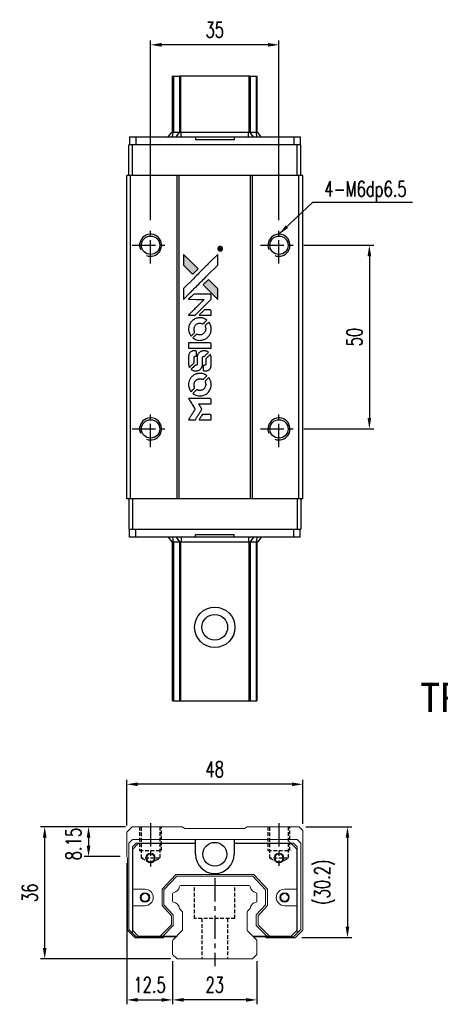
# Model space of a CAD drawing. Header units: millimetres. Extents: x 33 to 361, y 367 to 640.
# Tile 1 of 2: x 33 to 147, y 372 to 640. Entities that reach past the tile are written whole.
import ezdxf
from ezdxf.enums import TextEntityAlignment as Align

# ---------------------------------------------------------------- set-up
doc = ezdxf.new("R2010")
doc.units = ezdxf.units.MM
doc.header["$PDSIZE"] = -1
doc.linetypes.add('CENTER', pattern=[10.16, 6.35, -1.27, 1.27, -1.27])
doc.linetypes.add('DASHED', pattern=[0.75, 0.5, -0.25])
for name, color, linetype in [('CHA', 7, 'Continuous'), ('CL', 1, 'CENTER'), ('DIM', 4, 'Continuous'), ('HID', 2, 'DASHED'), ('OUT', 3, 'Continuous')]:
    doc.layers.add(name, color=color, linetype=linetype)
doc.styles.add('DIM-7', font='SIMPLEX.shx', dxfattribs={"width": 0.7, "bigfont": 'chineset.shx'})
doc.styles.add('T', font='kaiu.ttf')
doc.dimstyles.new('CNS', dxfattribs={"dimtxt": 3.5, "dimasz": 2.5, "dimexe": 1, "dimexo": 1.5, "dimgap": 0.09, "dimtad": 0, "dimdsep": 46, "dimtxsty": 'DIM-7', "dimcen": 0.09, "dimclrd": 1, "dimclre": 1, "dimclrt": 4, "dimadec": 0, "dimazin": 0, "dimtfac": 1, "dimtix": 1, "dimtmove": 2, "dimatfit": 3, "dimfxl": 1, "dimtvp": 0.971429, "dimtolj": 1, "dimarcsym": 0})

# ---------------------------------------------------------------- blocks, each defined once
blk = doc.blocks.new('*D19')
at = {"layer": 'DEFPOINTS', "color": 0}
for p in [(61.87, 432.11), (61.87, 419.06), (109.87, 419.56)]:
    blk.add_point(p, dxfattribs=at)
at = {"layer": 'DIM', "color": 7, "lineweight": -2}
for p, q in [((61.87, 420.86), (61.87, 433.31)), ((106.87, 432.11), (64.87, 432.11)), ((109.87, 421.36), (109.87, 433.31))]:
    blk.add_line(p, q, dxfattribs=at)
at = {"layer": 'DIM', "color": 7}
for points in [[(64.87, 432.61), (64.87, 431.61), (61.87, 432.11)], [(106.87, 432.61), (106.87, 431.61), (109.87, 432.11)]]:
    blk.add_solid(points, dxfattribs=at)
at = {"layer": 'DIM', "color": 7, "insert": (85.87, 436.19), "char_height": 4.2, "attachment_point": 5, "style": 'DIM-7'}
blk.add_mtext('\\A1;48', dxfattribs=at)
blk = doc.blocks.new('*D20')
at = {"layer": 'DEFPOINTS', "color": 0}
for p in [(68.37, 633.41), (68.37, 583.85), (103.37, 583.85)]:
    blk.add_point(p, dxfattribs=at)
at = {"layer": 'DIM', "color": 7, "lineweight": -2}
for p, q in [((68.37, 585.65), (68.37, 634.61)), ((100.37, 633.41), (71.37, 633.41)), ((103.37, 585.65), (103.37, 634.61))]:
    blk.add_line(p, q, dxfattribs=at)
at = {"layer": 'DIM', "color": 7}
for points in [[(71.37, 633.91), (71.37, 632.91), (68.37, 633.41)], [(100.37, 633.91), (100.37, 632.91), (103.37, 633.41)]]:
    blk.add_solid(points, dxfattribs=at)
at = {"layer": 'DIM', "color": 7, "insert": (85.87, 637.49), "char_height": 4.2, "attachment_point": 5, "style": 'DIM-7'}
blk.add_mtext('\\A1;35', dxfattribs=at)
blk = doc.blocks.new('*D21')
at = {"layer": 'DEFPOINTS', "color": 0}
for p in [(108.87, 420.56), (107.82, 390.36), (122.03, 390.36)]:
    blk.add_point(p, dxfattribs=at)
at = {"layer": 'DIM', "color": 7, "lineweight": -2}
for p, q in [((110.67, 420.56), (123.23, 420.56)), ((122.03, 417.56), (122.03, 393.36)), ((109.62, 390.36), (123.23, 390.36))]:
    blk.add_line(p, q, dxfattribs=at)
at = {"layer": 'DIM', "color": 7}
for points in [[(121.53, 417.56), (122.53, 417.56), (122.03, 420.56)], [(121.53, 393.36), (122.53, 393.36), (122.03, 390.36)]]:
    blk.add_solid(points, dxfattribs=at)
at = {"layer": 'DIM', "color": 7, "insert": (115.82, 405.46), "char_height": 4.2, "attachment_point": 5, "rotation": 90, "style": 'DIM-7'}
blk.add_mtext('\\A1;(30.2)', dxfattribs=at)
blk = doc.blocks.new('*D22')
at = {"layer": 'DEFPOINTS', "color": 0}
for p in [(74.37, 385.76), (97.37, 385.76), (74.37, 373.42)]:
    blk.add_point(p, dxfattribs=at)
at = {"layer": 'DIM', "color": 7, "lineweight": -2}
for p, q in [((74.37, 383.96), (74.37, 372.22)), ((97.37, 383.96), (97.37, 372.22)), ((94.37, 373.42), (77.37, 373.42))]:
    blk.add_line(p, q, dxfattribs=at)
at = {"layer": 'DIM', "color": 7}
for points in [[(77.37, 373.92), (77.37, 372.92), (74.37, 373.42)], [(94.37, 373.92), (94.37, 372.92), (97.37, 373.42)]]:
    blk.add_solid(points, dxfattribs=at)
at = {"layer": 'DIM', "color": 7, "insert": (85.87, 377.5), "char_height": 4.2, "attachment_point": 5, "style": 'DIM-7'}
blk.add_mtext('\\A1;23', dxfattribs=at)
blk = doc.blocks.new('*D23')
at = {"layer": 'DEFPOINTS', "color": 0}
for p in [(39.53, 420.56), (63.37, 420.56), (75.58, 384.56)]:
    blk.add_point(p, dxfattribs=at)
at = {"layer": 'DIM', "color": 7, "lineweight": -2}
for p, q in [((61.57, 420.56), (38.33, 420.56)), ((39.53, 387.56), (39.53, 417.56)), ((73.78, 384.56), (38.33, 384.56))]:
    blk.add_line(p, q, dxfattribs=at)
at = {"layer": 'DIM', "color": 7}
for points in [[(39.03, 417.56), (40.03, 417.56), (39.53, 420.56)], [(39.03, 387.56), (40.03, 387.56), (39.53, 384.56)]]:
    blk.add_solid(points, dxfattribs=at)
at = {"layer": 'DIM', "color": 7, "insert": (35.45, 402.56), "char_height": 4.2, "attachment_point": 5, "rotation": 90, "style": 'DIM-7'}
blk.add_mtext('\\A1;36', dxfattribs=at)
blk = doc.blocks.new('*D24')
at = {"layer": 'DEFPOINTS', "color": 0}
for p in [(63.37, 420.56), (51.47, 412.41), (61.87, 412.41)]:
    blk.add_point(p, dxfattribs=at)
at = {"layer": 'DIM', "color": 7, "lineweight": -2}
for p, q in [((61.57, 420.56), (50.27, 420.56)), ((51.47, 417.56), (51.47, 415.41)), ((60.07, 412.41), (50.27, 412.41))]:
    blk.add_line(p, q, dxfattribs=at)
at = {"layer": 'DIM', "color": 7}
for points in [[(50.97, 417.56), (51.97, 417.56), (51.47, 420.56)], [(50.97, 415.41), (51.97, 415.41), (51.47, 412.41)]]:
    blk.add_solid(points, dxfattribs=at)
at = {"layer": 'DIM', "color": 7, "insert": (47.39, 415.83), "char_height": 4.2, "attachment_point": 5, "rotation": 90, "style": 'DIM-7'}
blk.add_mtext('\\A1;8.15', dxfattribs=at)
blk = doc.blocks.new('*D25')
at = {"layer": 'DEFPOINTS', "color": 0}
for p in [(61.87, 412.41), (74.37, 385.76), (74.37, 373.42)]:
    blk.add_point(p, dxfattribs=at)
at = {"layer": 'DIM', "color": 7, "lineweight": -2}
for p, q in [((61.87, 410.61), (61.87, 372.22)), ((74.37, 383.96), (74.37, 372.22)), ((64.87, 373.42), (71.37, 373.42))]:
    blk.add_line(p, q, dxfattribs=at)
at = {"layer": 'DIM', "color": 7}
for points in [[(64.87, 373.92), (64.87, 372.92), (61.87, 373.42)], [(71.37, 373.92), (71.37, 372.92), (74.37, 373.42)]]:
    blk.add_solid(points, dxfattribs=at)
at = {"layer": 'DIM', "color": 7, "insert": (68.12, 377.5), "char_height": 4.2, "attachment_point": 5, "style": 'DIM-7'}
blk.add_mtext('\\A1;12.5', dxfattribs=at)
blk = doc.blocks.new('*D35')
at = {"layer": 'DEFPOINTS', "color": 0}
for p in [(108.37, 578.85), (108.37, 528.85), (128, 528.85)]:
    blk.add_point(p, dxfattribs=at)
at = {"layer": 'DIM', "color": 7, "lineweight": -2}
for p, q in [((110.17, 578.85), (129.2, 578.85)), ((128, 575.85), (128, 531.85)), ((110.17, 528.85), (129.2, 528.85))]:
    blk.add_line(p, q, dxfattribs=at)
at = {"layer": 'DIM', "color": 7}
for points in [[(127.5, 575.85), (128.5, 575.85), (128, 578.85)], [(127.5, 531.85), (128.5, 531.85), (128, 528.85)]]:
    blk.add_solid(points, dxfattribs=at)
at = {"layer": 'DIM', "color": 7, "insert": (123.92, 553.85), "char_height": 4.2, "attachment_point": 5, "rotation": 90, "style": 'DIM-7'}
blk.add_mtext('\\A1;50', dxfattribs=at)
blk = doc.blocks.new('MOSIONX logo(完整正式版)')
h = blk.add_hatch(color=22)
h.dxf.hatch_style = 1
h.paths.add_polyline_path([(77.32, 576.36), (77.32, 574.91), (77.32, 573.45), (78.58, 572.2, 0.000288), (79.07, 571.72, 0.000479), (79.48, 571.32, 0.000013), (79.85, 570.95, 0.197177), (79.85, 570.95, 0.197497), (79.86, 570.95, 0.00004), (80.07, 571.16, 0.000834), (80.3, 571.39, 0.000506), (80.58, 571.67), (81.3, 572.39), (79.31, 574.38)])
h.paths.add_polyline_path([(84.13, 569.55), (83.41, 568.83, 0.000476), (83.13, 568.55, 0.000789), (82.9, 568.32, 0.000035), (82.69, 568.11, 0.19758), (82.68, 568.1, 0.198396), (82.69, 568.1, 0.000019), (82.97, 567.81, 0.000582), (83.29, 567.49, 0.000351), (83.67, 567.11, 0.000108), (85.27, 565.52, 0.000692), (86.08, 564.72, 0.000077), (86.64, 564.16, 0.197527), (86.66, 564.15, 0.410181), (86.67, 564.16, 0.000493), (86.67, 564.46, 0.002424), (86.68, 564.87, 0.000529), (86.68, 565.58), (86.68, 567.01), (85.4, 568.28)])
at = {"color": 22}
for points in [[(78.58, 572.2, 0.000288), (79.07, 571.72, 0.000479), (79.48, 571.32, 0.000013), (79.85, 570.95, 0.197177), (79.85, 570.95, 0.197497), (79.86, 570.95, 0.00004), (80.07, 571.16, 0.000836), (80.3, 571.39, 0.000505), (80.58, 571.67), (81.3, 572.39), (79.31, 574.38), (77.32, 576.36), (77.32, 574.91), (77.32, 573.45)], [(79.07, 565.86, -0.000056), (79.94, 566.73, -0.000021), (81.16, 567.95, -0.000021), (82.5, 569.28, -0.000025), (83.75, 570.53), (86.68, 573.45), (86.67, 574.9), (86.67, 576.35), (84.7, 574.39, 0.000274), (83.76, 573.46, 0.000123), (82.52, 572.22, 0.000121), (81.21, 570.92, 0.000165), (80.03, 569.74), (77.32, 567.03), (77.32, 565.57), (77.32, 564.12)], [(86.73, 577.75, 0.082374), (86.81, 577.56, 0.083404), (86.95, 577.41, 0.082663), (87.13, 577.32, 0.07897), (87.34, 577.28, 0.084941), (87.57, 577.32, 0.08953), (87.77, 577.44, 0.090743), (87.92, 577.61, 0.090193), (87.99, 577.83, 0.10067), (87.98, 578.07, 0.099454), (87.88, 578.29, 0.097736), (87.69, 578.46, 0.09365), (87.45, 578.55, 0.07584), (87.27, 578.55, 0.068415), (87.09, 578.5, 0.068328), (86.93, 578.4, 0.075277), (86.81, 578.26, 0.059367), (86.75, 578.15, 0.048986), (86.71, 578.01, 0.048519), (86.71, 577.88, 0.055347)], [(87.36, 577.66), (87.72, 577.66), (87.72, 577.7), (87.72, 577.74), (87.57, 577.75), (87.41, 577.75), (87.41, 577.84), (87.4, 577.93), (87.5, 577.99, -0.003356), (87.54, 578.02, -0.002757), (87.59, 578.04, -0.002784), (87.63, 578.07, -0.007382), (87.66, 578.09, 0.019487), (87.69, 578.11, 0.098302), (87.71, 578.12, 0.116932), (87.72, 578.14, 0.032798), (87.72, 578.18), (87.72, 578.23), (87.65, 578.19, 0.005748), (87.62, 578.17, 0.002522), (87.58, 578.15, 0.002495), (87.53, 578.12, 0.00334), (87.49, 578.09), (87.4, 578.03), (87.37, 578.08, 0.066516), (87.34, 578.13, 0.085926), (87.3, 578.16, 0.082934), (87.24, 578.18, 0.05747), (87.18, 578.18, 0.023576), (87.14, 578.18, 0.043538), (87.11, 578.17, 0.050891), (87.09, 578.16, 0.049897), (87.07, 578.14, 0.067884), (87.03, 578.09, 0.077412), (87.01, 578.04, 0.049266), (86.99, 577.96, 0.012208), (86.99, 577.84), (86.99, 577.66)], [(87.11, 578.05, -0.120545), (87.14, 578.08, -0.09136), (87.19, 578.09, -0.087576), (87.24, 578.08, -0.098026), (87.28, 578.06, -0.079907), (87.3, 578.04, -0.087697), (87.31, 578.01, -0.041371), (87.31, 577.97, -0.005557), (87.32, 577.89), (87.32, 577.74), (87.2, 577.74), (87.08, 577.74), (87.08, 577.88, -0.007471), (87.08, 577.95, -0.035301), (87.08, 577.99, -0.060486), (87.09, 578.02, -0.063546)], [(83.67, 567.11, 0.000108), (85.27, 565.52, 0.000692), (86.08, 564.72, 0.000077), (86.64, 564.16, 0.197527), (86.66, 564.15, 0.410182), (86.67, 564.16, 0.000493), (86.67, 564.46, 0.002424), (86.68, 564.87, 0.000529), (86.68, 565.58), (86.68, 567.01), (85.4, 568.28), (84.13, 569.55), (83.41, 568.83, 0.000476), (83.13, 568.55, 0.000789), (82.9, 568.32, 0.000035), (82.69, 568.11, 0.19758), (82.68, 568.1, 0.198396), (82.69, 568.1, 0.000019), (82.97, 567.81, 0.000582), (83.29, 567.49, 0.000351)], [(79.64, 559.82), (80.57, 559.82), (82.72, 561.97), (84.87, 564.13), (84.87, 564.73, 0.0008), (84.87, 565.12, 0.010795), (84.86, 565.26, 0.030495), (84.85, 565.34, 0.080372), (84.84, 565.39, 0.03816), (84.8, 565.44, 0.041799), (84.76, 565.49, 0.042486), (84.72, 565.52, 0.042078), (84.67, 565.55, 0.099276), (84.59, 565.57, 0.003302), (84.29, 565.57, 0.002586), (83.77, 565.57, 0.000204), (82.38, 565.57), (80.15, 565.57), (79.43, 564.85), (78.72, 564.13), (80.86, 564.12), (83, 564.12), (80.88, 562.01, 0.000253), (80.07, 561.19, 0.000412), (79.38, 560.5, 0.000041), (78.76, 559.89, 0.041338), (78.73, 559.86), (78.71, 559.82)], [(83.25, 559.82), (84.87, 559.82), (84.87, 560.42), (84.87, 561.03), (84.82, 561.1, 0.03146), (84.8, 561.13, 0.026444), (84.77, 561.16, 0.026444), (84.74, 561.19, 0.031457), (84.71, 561.21), (84.64, 561.26), (83.84, 561.26), (83.03, 561.26), (82.33, 560.55, 0.000745), (82.06, 560.28, 0.001228), (81.83, 560.05, 0.000087), (81.63, 559.84, 0.195134), (81.63, 559.83, 0.412117), (81.63, 559.82, 0.000048), (82.1, 559.82, 0.00109), (82.63, 559.82, 0.000653)], [(78.75, 555.7, 0.023681), (78.79, 555.44, 0.022402), (78.86, 555.19, 0.021929), (78.94, 554.94, 0.020503), (79.05, 554.69, 0.013745), (79.13, 554.54, 0.009767), (79.22, 554.39, 0.009658), (79.31, 554.25, 0.027804), (79.38, 554.15), (79.41, 554.12), (79.86, 554.57, 0.002053), (80.08, 554.79, 0.006738), (80.22, 554.93, 0.007826), (80.31, 555.04, 0.063909), (80.35, 555.09, 0.061532), (80.37, 555.17, 0.068674), (80.38, 555.25, 0.052072), (80.37, 555.35, 0.019648), (80.32, 555.48, -0.018366), (80.27, 555.64, -0.0288), (80.24, 555.79, -0.029061), (80.23, 555.93, -0.019155), (80.23, 556.1, -0.053809), (80.28, 556.46, -0.058833), (80.41, 556.79, -0.058566), (80.61, 557.08, -0.052525), (80.88, 557.33, -0.044733), (81.11, 557.47, -0.040573), (81.37, 557.57, -0.041123), (81.64, 557.63, -0.04951), (81.9, 557.64, -0.017369), (82.02, 557.63, -0.024255), (82.12, 557.61, -0.023787), (82.23, 557.58, -0.015798), (82.35, 557.53, 0.010631), (82.42, 557.5, 0.033653), (82.47, 557.49, 0.037806), (82.52, 557.48, 0.016307), (82.59, 557.48, 0.068179), (82.72, 557.5, 0.095747), (82.83, 557.55, 0.033418), (82.97, 557.67, 0.002133), (83.35, 558.06, 0.001452), (83.56, 558.28, 0.012393), (83.65, 558.38, 0.020479), (83.7, 558.44, 0.344362), (83.7, 558.47, 0.074287), (83.65, 558.52, 0.005454), (83.48, 558.62, 0.008391), (83.31, 558.73, 0.017097), (83.17, 558.8, 0.027375), (82.87, 558.93, 0.02835), (82.57, 559.02, 0.027723), (82.26, 559.07, 0.023913), (81.93, 559.1, 0.027047), (81.53, 559.09, 0.031685), (81.15, 559.03, 0.032425), (80.79, 558.93, 0.031013), (80.44, 558.79, 0.037914), (80.03, 558.54, 0.040153), (79.67, 558.24, 0.039834), (79.35, 557.89, 0.036173), (79.09, 557.47, 0.040752), (78.91, 557.07, 0.035885), (78.79, 556.62, 0.035491), (78.74, 556.16, 0.037615)], [(80, 553.55, 0.018008), (80.14, 553.46, 0.009842), (80.3, 553.36, 0.009807), (80.48, 553.27, 0.015716), (80.63, 553.2, 0.048467), (81.18, 553.03, 0.045841), (81.76, 552.96, 0.046006), (82.34, 553, 0.049638), (82.89, 553.15, 0.064819), (83.61, 553.52, 0.06695), (84.2, 554.07, 0.066691), (84.62, 554.75, 0.063505), (84.85, 555.54, 0.03135), (84.88, 555.74, 0.010439), (84.88, 556.03, 0.010391), (84.88, 556.32, 0.032408), (84.85, 556.52, 0.015696), (84.81, 556.75, 0.018095), (84.75, 556.97, 0.018551), (84.67, 557.18, 0.018352), (84.58, 557.38, 0.015568), (84.51, 557.51, 0.009832), (84.42, 557.66, 0.009795), (84.33, 557.81, 0.023727), (84.26, 557.91), (84.22, 557.95), (83.78, 557.5, 0.001528), (83.52, 557.25, 0.010022), (83.4, 557.13, 0.019586), (83.33, 557.04, 0.061865), (83.29, 556.98, 0.055054), (83.26, 556.89, 0.061607), (83.25, 556.79, 0.048725), (83.27, 556.68, 0.020221), (83.31, 556.53, -0.017722), (83.36, 556.38, -0.02685), (83.39, 556.24, -0.02759), (83.4, 556.1, -0.020233), (83.4, 555.95, -0.04793), (83.35, 555.65, -0.048386), (83.25, 555.37, -0.047866), (83.1, 555.11, -0.044964), (82.9, 554.88, -0.04333), (82.66, 554.69, -0.050921), (82.4, 554.55, -0.051473), (82.13, 554.47, -0.0459), (81.83, 554.44, -0.019014), (81.68, 554.44, -0.024114), (81.55, 554.46, -0.025081), (81.42, 554.49, -0.023892), (81.3, 554.53, 0.008624), (81.2, 554.57, 0.026486), (81.13, 554.59, 0.035074), (81.07, 554.6, 0.02756), (81.01, 554.6, 0.087163), (80.9, 554.58, 0.073291), (80.81, 554.52, 0.028074), (80.67, 554.4, 0.002594), (80.35, 554.08), (79.89, 553.63)], [(81.8, 550.81), (84.87, 550.81), (84.87, 551.41), (84.87, 552.02), (84.83, 552.09, 0.071429), (84.79, 552.15, 0.054799), (84.73, 552.2, 0.053585), (84.65, 552.24, 0.060698), (84.58, 552.26, 0.033975), (84.45, 552.26, 0.000112), (82.89, 552.26, 0.000726), (81.37, 552.26, 0.001084), (80.03, 552.26), (78.74, 552.25), (78.74, 551.53), (78.74, 550.81)], [(78.75, 546.32, 0.018538), (78.76, 546.23, 0.010695), (78.78, 546.12, 0.01068), (78.8, 546.01, 0.017678), (78.83, 545.92, 0.013849), (78.87, 545.81, 0.011814), (78.91, 545.71, 0.004513), (78.96, 545.61, 0.290035), (78.98, 545.6, 0.196418), (78.98, 545.6, 0.000124), (79.16, 545.78, 0.001477), (79.36, 545.98, 0.000898), (79.6, 546.21), (80.21, 546.82), (80.21, 547.59, -0.001471), (80.22, 548.17, -0.028714), (80.23, 548.34, -0.097073), (80.26, 548.44, -0.084199), (80.33, 548.53, -0.042698), (80.39, 548.57, -0.053912), (80.44, 548.6, -0.051004), (80.51, 548.61, -0.032967), (80.58, 548.62, 0.00807), (80.62, 548.62, 0.003023), (80.68, 548.62, 0.002994), (80.74, 548.62, 0.003629), (80.79, 548.63), (80.93, 548.64), (80.93, 549.22, 0.001618), (80.92, 549.5, 0.005206), (80.92, 549.69, 0.00535), (80.92, 549.82, 0.060675), (80.91, 549.87, 0.048484), (80.9, 549.89, 0.02389), (80.88, 549.93, 0.022812), (80.85, 549.96, 0.02462), (80.83, 549.99, 0.061781), (80.75, 550.05, 0.080179), (80.67, 550.08, 0.048561), (80.56, 550.1, 0.010021), (80.35, 550.1, 0.016602), (80.08, 550.1, 0.031409), (79.86, 550.07, 0.036474), (79.67, 550.02, 0.03439), (79.49, 549.94, 0.065928), (79.2, 549.73, 0.069066), (78.98, 549.47, 0.065697), (78.83, 549.14, 0.051559), (78.75, 548.75, 0.020904), (78.74, 548.54, 0.000451), (78.74, 547.53, 0.000419), (78.74, 546.51, 0.022759)], [(79.54, 544.98, 0.023289), (79.69, 544.89, 0.026845), (79.83, 544.81, 0.026047), (79.99, 544.75, 0.019751), (80.17, 544.7, 0.013249), (80.27, 544.68, 0.025169), (80.36, 544.67, 0.016532), (80.46, 544.66, 0.002937), (80.65, 544.66, 0.003317), (80.83, 544.66, 0.011808), (80.94, 544.67, 0.01777), (81.02, 544.67, 0.021476), (81.1, 544.69, 0.04325), (81.42, 544.79, 0.045753), (81.72, 544.94, 0.04649), (81.98, 545.15, 0.047672), (82.19, 545.39, 0.025315), (82.26, 545.5, 0.015208), (82.33, 545.63, 0.01512), (82.4, 545.77, 0.022488), (82.44, 545.89, 0.027857), (82.49, 546.09, 0.034138), (82.52, 546.27, 0.014286), (82.53, 546.55, 0.00124), (82.53, 547.27, -0.00103), (82.53, 547.71, -0.002552), (82.53, 548.04, -0.001594), (82.54, 548.28, -0.047676), (82.54, 548.34, -0.085307), (82.59, 548.45, -0.097789), (82.66, 548.53, -0.085947), (82.77, 548.59, -0.051339), (82.91, 548.61, 0.014634), (82.96, 548.62, 0.015028), (83.01, 548.63, 0.014927), (83.05, 548.63, 0.059415), (83.07, 548.64, 0.070595), (83.12, 548.68, 0.00028), (83.64, 549.19, 0.000111), (84.16, 549.71, 0.200239), (84.17, 549.73, 0.268906), (84.16, 549.75, 0.001866), (84.04, 549.82, 0.007532), (83.92, 549.89, 0.017818), (83.82, 549.93, 0.013256), (83.72, 549.97, 0.011636), (83.61, 550.01, 0.011528), (83.5, 550.04, 0.012303), (83.39, 550.07, 0.0423), (83.21, 550.09, 0.013657), (82.95, 550.1, 0.013857), (82.69, 550.09, 0.037428), (82.5, 550.06, 0.014927), (82.38, 550.03, 0.0122), (82.25, 549.99, 0.012518), (82.13, 549.95, 0.023062), (82.03, 549.91, 0.065961), (81.69, 549.67, 0.06055), (81.4, 549.35, 0.059676), (81.2, 548.97, 0.060497), (81.1, 548.55, 0.025683), (81.09, 548.46, 0.001528), (81.09, 548.18, 0.002124), (81.08, 547.84, 0.001173), (81.08, 547.42, -0.000809), (81.08, 546.68, -0.017164), (81.07, 546.46, -0.063931), (81.05, 546.35, -0.108429), (81, 546.27, -0.052941), (80.94, 546.22, -0.063675), (80.88, 546.19, -0.050562), (80.81, 546.17, -0.020337), (80.7, 546.16, 0.009897), (80.63, 546.15, 0.016482), (80.57, 546.14, 0.019019), (80.53, 546.13, 0.06043), (80.5, 546.12, 0.076267), (80.44, 546.08, 0.00054), (79.96, 545.6, 0.000307), (79.48, 545.1, 0.142594), (79.45, 545.06, 0.232419), (79.46, 545.05, 0.022995), (79.48, 545.03, 0.024627), (79.51, 545.01, 0.015407)], [(82.71, 544.9, 0.065483), (82.75, 544.83, 0.053271), (82.8, 544.76, 0.052018), (82.87, 544.71, 0.0556), (82.95, 544.67, 0.036839), (83, 544.66, 0.026922), (83.05, 544.65, 0.016905), (83.13, 544.65, 0.004317), (83.26, 544.65, 0.016369), (83.52, 544.66, 0.029936), (83.74, 544.69, 0.03418), (83.92, 544.74, 0.031327), (84.11, 544.81, 0.046935), (84.34, 544.95, 0.054053), (84.52, 545.12, 0.053701), (84.67, 545.33, 0.045364), (84.78, 545.58, 0.032479), (84.83, 545.8, 0.03386), (84.86, 546.02, 0.013578), (84.87, 546.37, 0.001155), (84.87, 547.27, 0.000413), (84.87, 548.04, 0.005008), (84.86, 548.33, 0.013199), (84.85, 548.5, 0.033956), (84.83, 548.62, 0.013909), (84.8, 548.74, 0.010864), (84.76, 548.88, 0.010938), (84.72, 549, 0.028702), (84.68, 549.08), (84.65, 549.14), (84.03, 548.53), (83.4, 547.91), (83.4, 547.19, -0.001504), (83.4, 546.88, -0.00328), (83.4, 546.64, -0.001901), (83.39, 546.46, -0.061333), (83.39, 546.41, -0.063621), (83.36, 546.35, -0.048633), (83.32, 546.29, -0.046769), (83.26, 546.23, -0.047961), (83.19, 546.19, -0.02678), (83.14, 546.17, -0.050957), (83.09, 546.16, -0.029398), (83.03, 546.15, -0.00401), (82.9, 546.14), (82.68, 546.14), (82.69, 545.56, 0.001061), (82.69, 545.21, 0.009147), (82.69, 545.06, 0.020721), (82.7, 544.96, 0.051619)], [(78.75, 540.58, 0.024131), (78.79, 540.32, 0.022344), (78.86, 540.06, 0.021883), (78.95, 539.79, 0.020884), (79.07, 539.53, 0.010669), (79.14, 539.39, 0.010389), (79.23, 539.24, 0.010913), (79.31, 539.11, 0.022227), (79.38, 539.02), (79.41, 538.98), (79.87, 539.45, 0.002452), (80.04, 539.63, 0.003628), (80.2, 539.79, 0.001662), (80.33, 539.93, 0.070159), (80.35, 539.96, 0.047671), (80.36, 539.99, 0.018624), (80.37, 540.03, 0.017921), (80.37, 540.07, 0.018804), (80.38, 540.11, 0.018255), (80.38, 540.17, 0.041312), (80.38, 540.21, 0.037164), (80.36, 540.26, 0.012342), (80.34, 540.32, -0.015101), (80.28, 540.48, -0.035998), (80.25, 540.6, -0.033244), (80.24, 540.73, -0.011249), (80.23, 540.91, -0.004059), (80.23, 541.07, -0.019693), (80.24, 541.15, -0.027943), (80.25, 541.22, -0.014411), (80.27, 541.31, -0.033089), (80.34, 541.52, -0.033887), (80.44, 541.71, -0.034021), (80.56, 541.89, -0.033942), (80.71, 542.05, -0.02816), (80.88, 542.2, -0.035032), (81.05, 542.31, -0.035269), (81.23, 542.4, -0.029196), (81.44, 542.47, -0.037862), (81.67, 542.51, -0.043657), (81.9, 542.51, -0.043064), (82.13, 542.48, -0.035184), (82.37, 542.4, 0.033699), (82.48, 542.36, 0.052815), (82.59, 542.35, 0.059167), (82.68, 542.36, 0.058972), (82.77, 542.39, 0.059208), (82.84, 542.43, 0.021125), (82.92, 542.5, 0.008691), (83.07, 542.65, 0.000851), (83.41, 542.99, 0.001873), (83.58, 543.17, 0.013884), (83.66, 543.26, 0.022355), (83.7, 543.31, 0.341453), (83.7, 543.33, 0.073011), (83.65, 543.37, 0.004587), (83.49, 543.48, 0.00748), (83.32, 543.58, 0.016837), (83.19, 543.66, 0.028606), (82.87, 543.8, 0.031352), (82.54, 543.9, 0.031004), (82.21, 543.95, 0.0268), (81.85, 543.97, 0.026698), (81.47, 543.95, 0.03002), (81.11, 543.89, 0.030357), (80.76, 543.79, 0.028554), (80.42, 543.64, 0.062944), (79.79, 543.22, 0.062206), (79.28, 542.66, 0.062448), (78.92, 541.98, 0.064355), (78.75, 541.25, 0.017377), (78.74, 541.11, 0.008369), (78.74, 540.92, 0.008367), (78.74, 540.73, 0.01757)], [(80, 538.42, 0.064158), (80.71, 538.04, 0.06356), (81.5, 537.85, 0.064004), (82.3, 537.87, 0.066747), (83.06, 538.09, 0.04321), (83.54, 538.35, 0.044737), (83.95, 538.69, 0.044901), (84.3, 539.09, 0.044184), (84.58, 539.55, 0.026293), (84.73, 539.9, 0.033344), (84.82, 540.24, 0.033227), (84.87, 540.59, 0.025815), (84.88, 540.97, 0.023119), (84.86, 541.34, 0.031044), (84.8, 541.66, 0.031337), (84.7, 541.98, 0.024258), (84.55, 542.31, 0.015622), (84.49, 542.42, 0.008495), (84.41, 542.56, 0.008415), (84.32, 542.69, 0.020814), (84.25, 542.79), (84.22, 542.83), (83.77, 542.39, 0.002843), (83.44, 542.06, 0.033917), (83.33, 541.92, 0.087906), (83.27, 541.82, 0.073302), (83.26, 541.7, 0.022047), (83.26, 541.64, 0.026465), (83.27, 541.58, 0.022233), (83.28, 541.52, 0.009985), (83.31, 541.44, -0.039011), (83.38, 541.16, -0.044398), (83.4, 540.88, -0.045096), (83.37, 540.61, -0.04265), (83.29, 540.33, -0.071154), (83.08, 539.95, -0.068827), (82.77, 539.64, -0.068713), (82.39, 539.42, -0.070507), (81.96, 539.32, -0.028605), (81.78, 539.31, -0.031418), (81.6, 539.33, -0.031044), (81.43, 539.36, -0.02668), (81.25, 539.42, 0.038913), (81.14, 539.46, 0.043732), (81.04, 539.47, 0.047754), (80.94, 539.47, 0.075756), (80.86, 539.44, 0.07294), (80.82, 539.41, 0.003456), (80.7, 539.3, 0.005023), (80.54, 539.15, 0.002422), (80.35, 538.96, 0.000819), (80.18, 538.79, 0.001349), (80.03, 538.64, 0.0001), (79.9, 538.51, 0.205335), (79.9, 538.5, 0.219821), (79.9, 538.5, 0.002494), (79.93, 538.48, 0.007089), (79.96, 538.45, 0.004494)], [(79.65, 531.35), (80.58, 531.35), (80.73, 531.6, -0.000297), (80.83, 531.76, -0.000037), (81.03, 532.1, -0.000043), (81.28, 532.5, -0.000036), (81.55, 532.93, 0.000044), (81.8, 533.35, 0.000063), (82.03, 533.72, 0.000035), (82.23, 534.04, 0.0009), (82.28, 534.13), (82.35, 534.25), (82.25, 534.41, 0.001175), (82.19, 534.51, 0.000208), (82.09, 534.68, 0.000225), (81.96, 534.89, 0.000203), (81.83, 535.1, -0.000711), (81.7, 535.3, -0.001119), (81.59, 535.48, -0.000263), (81.5, 535.63, -0.04589), (81.49, 535.65, -0.519312), (81.5, 535.66, -0.001914), (81.75, 535.67, -0.003124), (82.16, 535.67, -0.000285), (83.18, 535.67), (84.87, 535.67), (84.87, 536.26, 0.001727), (84.87, 536.69, 0.025279), (84.86, 536.84, 0.073886), (84.84, 536.92, 0.07426), (84.79, 537, 0.03264), (84.77, 537.02, 0.01784), (84.75, 537.04, 0.017712), (84.72, 537.06, 0.026854), (84.7, 537.08), (84.64, 537.11), (81.68, 537.11), (78.72, 537.12), (78.74, 537.08, -0.004595), (78.75, 537.06, -0.00016), (78.81, 536.97, -0.000298), (78.88, 536.86, -0.000208), (78.95, 536.74, 0.000986), (79.17, 536.39, 0.00025), (79.53, 535.82, 0.000268), (79.91, 535.21, 0.000436), (80.23, 534.69, -0.002932), (80.34, 534.52, -0.004718), (80.43, 534.38, -0.001113), (80.5, 534.25, -0.227179), (80.51, 534.23, -0.045982), (80.5, 534.22, -0.000145), (80.39, 534.05, -0.000825), (80.27, 533.85, -0.000517), (80.13, 533.62, 0.000056), (79.64, 532.84, 0.000289), (79.38, 532.41, 0.000481), (79.18, 532.09, 0.000418), (78.97, 531.75), (78.72, 531.35)], [(83.24, 531.35), (84.87, 531.35), (84.87, 531.94, 0.000842), (84.87, 532.32, 0.010591), (84.87, 532.46, 0.028995), (84.86, 532.55, 0.069543), (84.84, 532.6, 0.051063), (84.81, 532.65, 0.039932), (84.77, 532.7, 0.039414), (84.72, 532.75, 0.045845), (84.66, 532.78, 0.094811), (84.6, 532.79, 0.007124), (84.44, 532.8, 0.004713), (84.17, 532.8, 0.000534), (83.55, 532.8), (82.49, 532.8), (82.4, 532.65, 0.000828), (82.13, 532.22, 0.000879), (81.87, 531.79, 0.000048), (81.62, 531.37, 0.137596), (81.61, 531.36, 0.413028), (81.61, 531.35, 0.000016), (82.09, 531.35, 0.000623), (82.62, 531.35, 0.000374)]]:
    blk.add_lwpolyline(points, format="xyb", close=True, dxfattribs=at)

msp = doc.modelspace()

# ---------------------------------------------------------------- linework, layer by layer
at = {"color": 7, "linetype": 'Continuous', "lineweight": 25}
for p, q in [((74.369, 609.549), (74.369, 624.849)), ((74.612, 624.849), (74.612, 609.546)), ((76.546, 624.849), (76.249, 624.849)), ((76.249, 624.849), (76.249, 609.535)), ((95.192, 624.849), (76.546, 624.849)), ((76.546, 624.849), (76.546, 609.549)), ((95.489, 624.849), (95.192, 624.849)), ((95.192, 624.849), (95.192, 609.549)), ((95.489, 624.849), (95.489, 609.549)), ((97.125, 624.849), (97.125, 609.549)), ((97.369, 624.849), (97.369, 609.549)), ((73.208, 608.349), (74.18, 609.549)), ((74.524, 609.549), (74.18, 609.549)), ((74.388, 608.349), (74.524, 609.549)), ((76.272, 609.549), (74.524, 609.549)), ((75.305, 608.349), (76.272, 609.549)), ((76.67, 609.549), (76.272, 609.549)), ((76.67, 608.349), (76.67, 609.549)), ((95.09, 609.549), (76.67, 609.549)), ((95.09, 608.349), (95.09, 609.549)), ((95.488, 609.549), (95.09, 609.549)), ((96.455, 608.349), (95.488, 609.549)), ((97.236, 609.549), (95.488, 609.549)), ((97.372, 608.349), (97.236, 609.549)), ((97.58, 609.549), (97.236, 609.549)), ((98.552, 608.349), (97.58, 609.549)), ((62.429, 597.849), (62.429, 606.149)), ((63.429, 606.149), (62.429, 606.149)), ((62.63, 608.349), (62.63, 606.149)), ((62.63, 608.349), (64.38, 608.349)), ((63.429, 597.849), (63.429, 606.149)), ((108.329, 606.149), (63.429, 606.149)), ((64.38, 608.349), (64.38, 606.149)), ((64.38, 608.349), (80.63, 608.349)), ((80.63, 608.349), (80.63, 607.549)), ((80.63, 608.349), (91.13, 608.349)), ((91.13, 607.549), (80.63, 607.549)), ((91.13, 608.349), (91.13, 607.549)), ((91.13, 608.349), (107.38, 608.349)), ((107.38, 608.349), (107.38, 606.149)), ((107.38, 608.349), (109.13, 608.349)), ((108.329, 597.849), (108.329, 606.149)), ((109.329, 606.149), (108.329, 606.149)), ((109.13, 608.349), (109.13, 606.149)), ((109.329, 597.849), (109.329, 606.149)), ((61.869, 509.849), (61.869, 597.849)), ((62.919, 597.849), (61.869, 597.849)), ((62.919, 509.849), (62.919, 597.849)), ((75.619, 597.849), (62.919, 597.849)), ((75.619, 509.849), (75.619, 597.849)), ((76.169, 597.849), (75.619, 597.849)), ((76.169, 509.849), (76.169, 597.849)), ((95.569, 597.849), (76.169, 597.849)), ((95.569, 509.849), (95.569, 597.849)), ((96.119, 597.849), (95.569, 597.849)), ((96.119, 509.849), (96.119, 597.849)), ((108.819, 597.849), (96.119, 597.849)), ((108.819, 509.849), (108.819, 597.849)), ((109.869, 597.849), (108.819, 597.849)), ((109.869, 509.849), (109.869, 597.849)), ((109.869, 509.849), (109.869, 597.849)), ((109.869, 597.849), (109.869, 597.849)), ((62.919, 509.849), (61.869, 509.849)), ((62.429, 509.849), (62.429, 501.549)), ((75.619, 509.849), (62.919, 509.849)), ((63.429, 509.849), (63.429, 501.549)), ((76.169, 509.849), (75.619, 509.849)), ((95.569, 509.849), (76.169, 509.849)), ((96.119, 509.849), (95.569, 509.849)), ((108.819, 509.849), (96.119, 509.849)), ((108.329, 509.849), (108.329, 501.549)), ((109.869, 509.849), (108.819, 509.849)), ((109.329, 509.849), (109.329, 501.549)), ((109.869, 509.849), (109.869, 509.849)), ((62.429, 501.549), (63.429, 501.549)), ((62.63, 499.349), (62.63, 501.549)), ((63.429, 501.549), (108.329, 501.549)), ((64.38, 499.349), (64.38, 501.549)), ((107.38, 499.349), (107.38, 501.549)), ((108.329, 501.549), (109.329, 501.549)), ((109.13, 499.349), (109.13, 501.549)), ((64.38, 499.349), (62.63, 499.349)), ((80.63, 499.349), (64.38, 499.349)), ((73.208, 499.349), (74.18, 498.149)), ((74.388, 499.349), (74.524, 498.149)), ((75.305, 499.349), (76.272, 498.149)), ((76.67, 499.349), (76.67, 498.149)), ((80.63, 500.149), (91.13, 500.149)), ((80.63, 499.349), (80.63, 500.149)), ((91.13, 499.349), (80.63, 499.349)), ((91.13, 499.349), (91.13, 500.149)), ((107.38, 499.349), (91.13, 499.349)), ((95.09, 499.349), (95.09, 498.149)), ((96.455, 499.349), (95.488, 498.149)), ((97.372, 499.349), (97.236, 498.149)), ((98.552, 499.349), (97.58, 498.149)), ((109.13, 499.349), (107.38, 499.349)), ((74.18, 498.149), (74.524, 498.149)), ((74.369, 454.849), (74.369, 498.149)), ((74.524, 498.149), (76.272, 498.149)), ((74.612, 498.151), (74.612, 454.849)), ((76.249, 498.162), (76.249, 454.849)), ((76.272, 498.149), (76.67, 498.149)), ((76.546, 498.149), (76.546, 454.849)), ((76.67, 498.149), (95.09, 498.149)), ((95.09, 498.149), (95.488, 498.149)), ((95.192, 498.149), (95.192, 454.849)), ((95.488, 498.149), (97.236, 498.149)), ((95.489, 498.149), (95.489, 454.849)), ((97.125, 498.149), (97.125, 454.849)), ((97.236, 498.149), (97.58, 498.149)), ((97.369, 498.149), (97.369, 454.849)), ((76.249, 454.849), (76.546, 454.849)), ((76.546, 454.849), (95.192, 454.849)), ((95.192, 454.849), (95.489, 454.849))]:
    msp.add_line(p, q, dxfattribs=at)
for centre, radius in [((68.369, 578.849), 2.5), ((103.369, 578.849), 2.5), ((68.369, 528.849), 2.5), ((103.369, 528.849), 2.5), ((85.869, 474.849), 5.5), ((85.869, 474.849), 3.5)]:
    msp.add_circle(centre, radius, dxfattribs=at)
for centre in [(68.369, 578.849), (103.369, 578.849), (68.369, 528.849), (103.369, 528.849)]:
    msp.add_arc(centre, 3, 247.5, 202.5)
for points, knots in [([(74.612, 624.849), (74.545, 624.849), (74.484, 624.849), (74.396, 624.849), (74.371, 624.849), (74.369, 624.849)], [0, 0, 0, 0, 0.5, 0.5, 1, 1, 1, 1]), ([(74.612, 624.849), (74.867, 624.849), (75.106, 624.849), (75.516, 624.849), (75.687, 624.849), (75.953, 624.849), (76.05, 624.849), (76.187, 624.849), (76.227, 624.849), (76.249, 624.849)], [0, 0, 0, 0, 0.25, 0.25, 0.5, 0.5, 0.75, 0.75, 1, 1, 1, 1]), ([(95.489, 624.849), (95.511, 624.849), (95.551, 624.849), (95.687, 624.849), (95.784, 624.849), (96.051, 624.849), (96.221, 624.849), (96.631, 624.849), (96.871, 624.849), (97.125, 624.849)], [0, 0, 0, 0, 0.25, 0.25, 0.5, 0.5, 0.75, 0.75, 1, 1, 1, 1]), ([(97.125, 624.849), (97.187, 624.849), (97.251, 624.849), (97.343, 624.849), (97.367, 624.849), (97.369, 624.849)], [0, 0, 0, 0, 0.5, 0.5, 1, 1, 1, 1]), ([(74.369, 454.849), (74.371, 454.849), (74.395, 454.849), (74.486, 454.849), (74.551, 454.849), (74.612, 454.849)], [0, 0, 0, 0, 0.5, 0.5, 1, 1, 1, 1]), ([(74.612, 454.849), (74.867, 454.849), (75.106, 454.849), (75.516, 454.849), (75.687, 454.849), (75.953, 454.849), (76.05, 454.849), (76.187, 454.849), (76.227, 454.849), (76.249, 454.849)], [0, 0, 0, 0, 0.25, 0.25, 0.5, 0.5, 0.75, 0.75, 1, 1, 1, 1]), ([(95.489, 454.849), (95.511, 454.849), (95.551, 454.849), (95.687, 454.849), (95.784, 454.849), (96.051, 454.849), (96.221, 454.849), (96.631, 454.849), (96.871, 454.849), (97.125, 454.849)], [0, 0, 0, 0, 0.25, 0.25, 0.5, 0.5, 0.75, 0.75, 1, 1, 1, 1]), ([(97.125, 454.849), (97.187, 454.849), (97.251, 454.849), (97.343, 454.849), (97.367, 454.849), (97.369, 454.849)], [0, 0, 0, 0, 0.5, 0.5, 1, 1, 1, 1])]:
    msp.add_open_spline(points, degree=3, knots=knots, dxfattribs=at)
at = {"layer": 'CL', "color": 0}
for p, q in [((68.369, 573.849), (68.369, 583.849)), ((103.369, 573.849), (103.369, 583.849)), ((63.369, 578.849), (73.369, 578.849)), ((98.369, 578.849), (108.369, 578.849)), ((68.369, 523.849), (68.369, 533.849)), ((103.369, 523.849), (103.369, 533.849)), ((63.369, 528.849), (73.369, 528.849)), ((98.369, 528.849), (108.369, 528.849)), ((68.369, 421.557), (68.369, 409.707)), ((103.369, 421.557), (103.369, 409.915)), ((85.876, 406.557), (85.876, 382.557))]:
    msp.add_line(p, q, dxfattribs=at)
at = {"layer": 'HID', "color": 0, "ltscale": 2}
for p, q in [((65.369, 420.557), (65.369, 414.057)), ((65.869, 411.957), (65.869, 420.557)), ((70.869, 420.557), (70.869, 411.957)), ((71.369, 414.057), (71.369, 420.557)), ((100.369, 420.557), (100.369, 414.057)), ((100.869, 411.957), (100.869, 420.557)), ((105.869, 420.557), (105.869, 411.957)), ((106.369, 414.057), (106.369, 420.557)), ((65.369, 414.057), (71.369, 414.057)), ((100.369, 414.057), (106.369, 414.057)), ((65.869, 411.957), (68.369, 410.707)), ((70.869, 411.957), (65.869, 411.957)), ((68.369, 410.707), (70.869, 411.957)), ((100.869, 411.957), (103.369, 410.707)), ((105.869, 411.957), (100.869, 411.957)), ((103.369, 410.707), (105.869, 411.957)), ((80.376, 395.557), (80.376, 404.557)), ((91.376, 395.557), (91.376, 404.557)), ((91.376, 395.557), (80.376, 395.557)), ((82.376, 395.557), (82.376, 384.557)), ((89.376, 395.557), (89.376, 384.557))]:
    msp.add_line(p, q, dxfattribs=at)
at = {"layer": 'OUT', "color": 0, "linetype": 'Continuous', "lineweight": 15}
for p, q in [((63.369, 420.557), (61.869, 419.057)), ((61.869, 419.057), (61.869, 412.407)), ((77.016, 420.557), (63.369, 420.557)), ((77.726, 420.057), (77.016, 420.557)), ((94.012, 420.057), (77.726, 420.057)), ((94.722, 420.557), (94.012, 420.057)), ((108.869, 420.557), (94.722, 420.557)), ((109.869, 419.557), (108.869, 420.557)), ((109.869, 392.407), (109.869, 419.557)), ((62.419, 416.057), (63.419, 417.057)), ((62.419, 392.557), (62.419, 416.057)), ((63.419, 417.057), (80.619, 417.057)), ((64.419, 416.057), (63.419, 415.057)), ((63.519, 414.457), (65.019, 415.957)), ((80.619, 416.057), (64.419, 416.057)), ((65.019, 415.957), (80.619, 415.957)), ((80.619, 417.057), (84.797, 417.057)), ((80.626, 416.057), (80.619, 416.057)), ((80.619, 415.957), (80.626, 415.957)), ((80.626, 417.057), (91.119, 417.057)), ((91.119, 417.057), (108.319, 417.057)), ((107.319, 416.057), (91.126, 416.057)), ((91.126, 415.957), (106.719, 415.957)), ((106.719, 415.957), (108.219, 414.457)), ((108.319, 415.057), (107.319, 416.057)), ((108.319, 417.057), (109.319, 416.057)), ((109.319, 416.057), (109.319, 392.557)), ((63.419, 415.057), (63.419, 391.557)), ((63.519, 403.557), (63.519, 414.457)), ((108.219, 414.457), (108.219, 403.557)), ((108.319, 391.557), (108.319, 415.057)), ((61.869, 412.407), (62.119, 412.033)), ((62.119, 412.033), (62.119, 392.407)), ((71.519, 403.537), (75.267, 407.557)), ((75.267, 407.557), (96.471, 407.557)), ((96.471, 407.557), (100.219, 403.537)), ((75.484, 407.057), (72.019, 403.341)), ((96.253, 407.057), (75.484, 407.057)), ((99.719, 403.341), (96.253, 407.057)), ((63.519, 399.057), (63.519, 403.557)), ((66.858, 403.557), (63.519, 403.557)), ((71.519, 399.076), (71.519, 403.537)), ((72.019, 403.341), (72.019, 399.273)), ((74.369, 400.316), (74.369, 402.297)), ((76.546, 404.557), (95.192, 404.557)), ((97.369, 402.297), (97.369, 400.316)), ((99.719, 399.273), (99.719, 403.341)), ((100.219, 403.537), (100.219, 399.076)), ((108.219, 403.557), (104.88, 403.557)), ((108.219, 403.557), (108.219, 399.057)), ((63.519, 399.057), (66.858, 399.057)), ((63.519, 392.307), (63.519, 399.057)), ((74.069, 396.341), (71.519, 399.076)), ((72.019, 399.273), (74.569, 396.538)), ((76.923, 397.583), (76.328, 398.177)), ((77.069, 392.564), (77.069, 397.23)), ((94.669, 397.23), (94.669, 392.564)), ((95.409, 398.177), (94.815, 397.583)), ((97.169, 396.538), (99.719, 399.273)), ((100.219, 399.076), (97.669, 396.341)), ((104.88, 399.057), (108.219, 399.057)), ((108.219, 399.057), (108.219, 392.307)), ((74.069, 393.882), (74.069, 396.341)), ((74.569, 396.538), (74.569, 393.675)), ((97.169, 393.675), (97.169, 396.538)), ((97.669, 396.341), (97.669, 393.882)), ((62.119, 392.407), (64.169, 390.357)), ((63.419, 391.557), (62.419, 392.557)), ((63.419, 391.557), (64.419, 390.557)), ((65.019, 390.807), (63.519, 392.307)), ((70.994, 390.807), (74.069, 393.882)), ((74.569, 393.675), (71.701, 390.807)), ((74.515, 389.803), (76.923, 392.21)), ((94.815, 392.211), (97.222, 389.803)), ((100.037, 390.807), (97.169, 393.675)), ((97.669, 393.882), (100.744, 390.807)), ((108.219, 392.307), (106.719, 390.807)), ((107.319, 390.557), (108.319, 391.557)), ((107.819, 390.357), (109.869, 392.407)), ((109.319, 392.557), (108.319, 391.557)), ((64.169, 390.357), (71.807, 390.357)), ((64.419, 390.557), (74.915, 390.557)), ((70.994, 390.807), (65.019, 390.807)), ((75.519, 390.807), (70.994, 390.807)), ((75.519, 390.807), (71.701, 390.807)), ((71.807, 390.357), (72.007, 390.557)), ((74.369, 385.757), (74.369, 389.45)), ((75.165, 390.807), (74.915, 390.557)), ((100.037, 390.807), (96.219, 390.807)), ((100.744, 390.807), (96.219, 390.807)), ((96.822, 390.557), (96.573, 390.807)), ((96.822, 390.557), (107.319, 390.557)), ((97.369, 389.45), (97.369, 385.757)), ((99.731, 390.557), (99.931, 390.357)), ((99.931, 390.357), (107.819, 390.357)), ((106.719, 390.807), (100.744, 390.807)), ((75.583, 384.557), (74.369, 385.757)), ((96.169, 384.557), (75.583, 384.557)), ((97.369, 385.757), (96.155, 384.557))]:
    msp.add_line(p, q, dxfattribs=at)
at = {"layer": 'OUT', "color": 0}
for p, q in [((80.626, 413.057), (80.626, 417.057)), ((91.126, 417.057), (91.126, 413.057))]:
    msp.add_line(p, q, dxfattribs=at)
msp.add_circle((85.876, 413.057), 3.25, dxfattribs=at)
at = {"layer": 'OUT', "color": 0, "linetype": 'Continuous', "lineweight": 15}
for centre, radius in [((68.369, 412.057), 1.3), ((68.369, 412.057), 1.05), ((103.369, 412.057), 1.3), ((103.369, 412.057), 1.05), ((66.858, 401.307), 1.3), ((66.858, 401.307), 1.05), ((104.88, 401.307), 1.3), ((104.88, 401.307), 1.05)]:
    msp.add_circle(centre, radius, dxfattribs=at)
at = {"layer": 'OUT', "color": 0}
msp.add_arc((85.876, 413.057), 5.25, 180, 360, dxfattribs=at)
at = {"layer": 'OUT', "color": 0, "linetype": 'Continuous', "lineweight": 15}
for centre, radius, start, end in [((66.858, 401.307), 2.25, 270, 90), ((74.669, 402.297), 0.3, 100.87121, 180.00001), ((74.227, 404.599), 2.044, 280.87121, 351.61737), ((76.546, 404.257), 0.3, 90, 171.61737), ((95.192, 404.257), 0.3, 8.38263, 90), ((97.511, 404.599), 2.044, 188.38263, 259.12879), ((97.069, 402.297), 0.3, 359.99999, 79.12879), ((104.88, 401.307), 2.25, 90, 270), ((74.669, 400.316), 0.3, 179.99999, 259.12866), ((74.227, 398.014), 2.044, 9.2089, 79.12866), ((97.511, 398.014), 2.044, 100.87134, 170.79109), ((97.069, 400.316), 0.3, 280.87134, 0.00001), ((76.541, 398.39), 0.3, 189.20891, 225), ((76.569, 397.23), 0.5, 0, 45), ((95.169, 397.23), 0.5, 135, 180.00001), ((95.197, 398.39), 0.3, 315, 350.79109), ((76.569, 392.564), 0.5, 315, 360), ((95.169, 392.564), 0.5, 179.99999, 225), ((74.869, 389.45), 0.5, 135, 180.00001), ((96.869, 389.45), 0.5, 360, 45)]:
    msp.add_arc(centre, radius, start, end, dxfattribs=at)

# ---------------------------------------------------------------- block references
at = {"layer": 'DIM'}
msp.add_blockref('MOSIONX logo(完整正式版)', (0, 0), dxfattribs=at)

# ---------------------------------------------------------------- texts
at = {"layer": 'CHA', "color": 0, "style": 'T'}
msp.add_text('TRC25VE-XNC', height=8, dxfattribs=at).set_placement((171.813, 455.765), align=Align.MIDDLE)
at = {"layer": 'DIM', "color": 0, "insert": (115.718, 590.684), "char_height": 4.2, "attachment_point": 7, "style": 'DIM-7'}
msp.add_mtext('\\A1;4-M6dp6.5', dxfattribs=at)

# ---------------------------------------------------------------- dimensions: what is measured, and where the dimension line sits
at = {"layer": 'DIM', "color": 0}
for base, p1, p2, picture, middle in [((68.369, 633.412), (103.369, 583.849), (68.369, 583.849), '*D20', (85.869, 637.492)), ((61.869, 432.108), (109.869, 419.557), (61.869, 419.057), '*D19', (85.869, 436.188)), ((74.369, 373.419), (61.869, 412.407), (74.369, 385.757), '*D25', (68.119, 377.499)), ((74.369, 373.419), (97.369, 385.757), (74.369, 385.757), '*D22', (85.869, 377.499))]:
    dim = msp.add_linear_dim(base=base, p1=p1, p2=p2, dimstyle='CNS', override={"dimscale": 1.2, "dimclrd": 7, "dimclre": 7, "dimclrt": 7}, dxfattribs=at)
    dim.commit()
    dim.dimension.update_dxf_attribs({"geometry": picture, "text_midpoint": middle})
for base, p1, p2, picture, middle in [((128.002, 528.849), (108.369, 578.849), (108.369, 528.849), '*D35', (123.922, 553.849)), ((39.535, 420.557), (75.583, 384.557), (63.369, 420.557), '*D23', (35.455, 402.557))]:
    dim = msp.add_linear_dim(base=base, p1=p1, p2=p2, angle=90, dimstyle='CNS', override={"dimscale": 1.2, "dimclrd": 7, "dimclre": 7, "dimclrt": 7}, dxfattribs=at)
    dim.commit()
    dim.dimension.update_dxf_attribs({"geometry": picture, "text_midpoint": middle})
dim = msp.add_linear_dim(base=(51.47, 412.407), p1=(63.369, 420.557), p2=(61.869, 412.407), angle=90, dimstyle='CNS', override={"dimscale": 1.2, "dimclrd": 7, "dimclre": 7, "dimclrt": 7, "dimtmove": 0}, dxfattribs=at)
dim.commit()
dim.dimension.update_dxf_attribs({"geometry": '*D24', "text_midpoint": (51.47, 415.829), "dimtype": 160})
dim = msp.add_linear_dim(base=(122.035, 390.357), p1=(108.869, 420.557), p2=(107.819, 390.357), angle=90, text='(<>)', dimstyle='CNS', override={"dimscale": 1.2, "dimclrd": 7, "dimclre": 7, "dimclrt": 7}, dxfattribs=at)
dim.commit()
dim.dimension.update_dxf_attribs({"geometry": '*D21', "text_midpoint": (115.818, 405.457)})

# ---------------------------------------------------------------- leaders
at = {"layer": 'DIM', "color": 0, "annotation_type": 0, "has_hookline": 1, "hookline_direction": 0, "text_width": 24.08}
msp.add_leader([(103.369, 581.849), (112.61, 590.576), (115.61, 590.576)], dimstyle='CNS', override={"dimscale": 1.2, "dimgap": 0.09, "dimtad": 1, "dimclrd": 7, "dimclre": 4}, dxfattribs=at)

doc.saveas('drawing.dxf')
